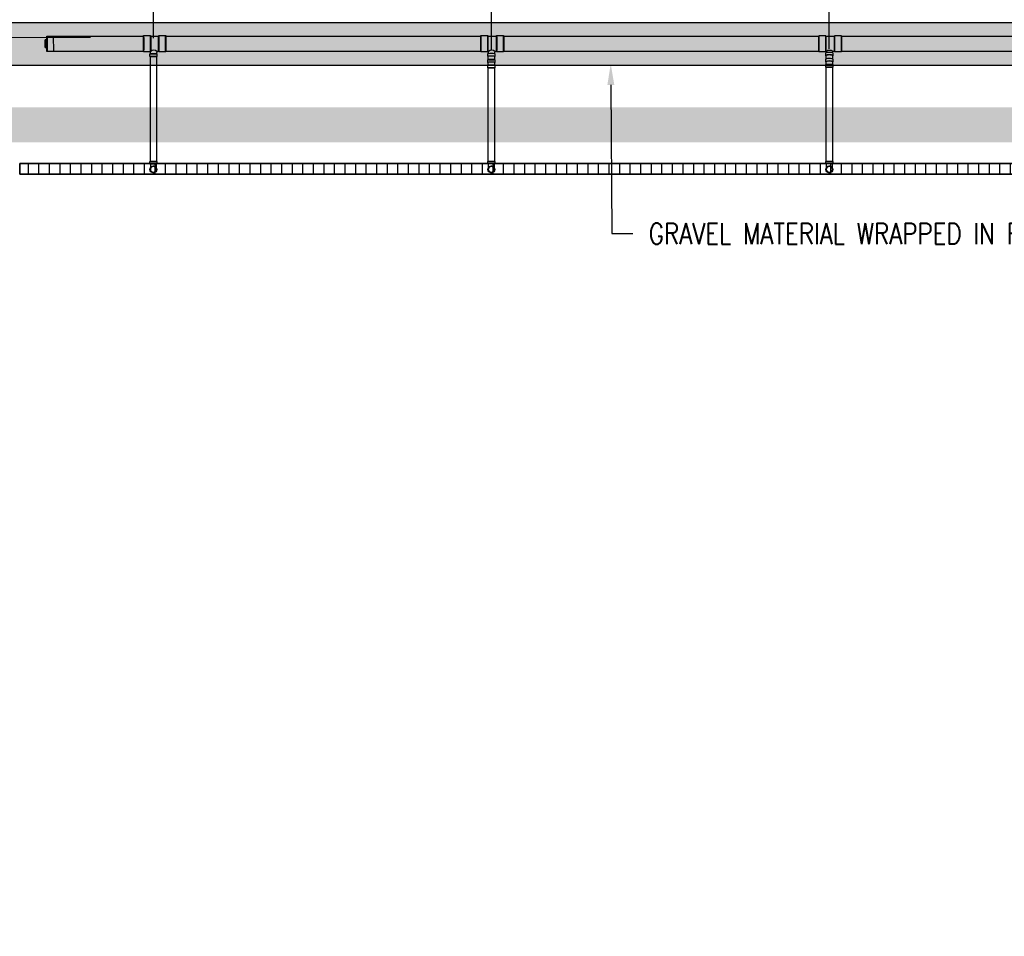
# Model space of a CAD drawing. Header units: inches. Extents: x -337 to 21291, y 405 to 2143.
# Tile 18 of 33: x 1201 to 1760, y 1042 to 1563. Entities that reach past the tile are written whole.
import ezdxf
from ezdxf import colors
from ezdxf.entities.mleader import LeaderData, LeaderLine
from ezdxf.math import Vec2, Vec3

# ---------------------------------------------------------------- set-up
doc = ezdxf.new("R2010")
doc.units = ezdxf.units.IN
doc.header["$MEASUREMENT"] = 0
for name, color, linetype in [('A-ANNO-DIMS', 1, 'Continuous'), ('A-DETL-THIN', 151, 'Continuous'), ('P-PIPE', 3, 'Continuous'), ('S-ANNO-NOTE', 2, 'Continuous')]:
    doc.layers.add(name, color=color, linetype=linetype)
doc.layers.add('A-WALL-PATT', color=9, linetype='Continuous', true_color=0x808080)
doc.styles.add('Annotative', font='romans.shx', dxfattribs={"width": 0.8, "height": 0.125})
doc.dimstyles.new('Annotative', dxfattribs={"dimscale": 0, "dimtxt": 0.125, "dimasz": 0.125, "dimexe": 0.18, "dimexo": 0.0625, "dimgap": 0.09, "dimtad": 1, "dimdec": 3, "dimzin": 3, "dimdsep": 46, "dimlunit": 4, "dimtxsty": 'Annotative', "dimcen": 0.09, "dimclrt": 2, "dimazin": 2, "dimtfac": 1, "dimtdec": 3, "dimtmove": 0, "dimatfit": 0, "dimfxl": 1, "dimtfill": 1, "dimfrac": 2, "dimtolj": 1, "dimtzin": 0, "dimarcsym": 0})

# ---------------------------------------------------------------- blocks, each defined once
blk = doc.blocks.new('*D14')
at = {"layer": 'A-ANNO-DIMS', "color": 0, "lineweight": -2, "transparency": 16777216}
for p, q in [((1277.08, 1552.52), (1277.08, 1614.62)), ((1469.08, 1546.07), (1469.08, 1614.62)), ((1289.08, 1597.34), (1457.08, 1597.34))]:
    blk.add_line(p, q, dxfattribs=at)
at = {"layer": 'A-ANNO-DIMS', "color": 0, "transparency": 16777216}
for points in [[(1289.08, 1599.34), (1289.08, 1595.34), (1277.08, 1597.34)], [(1457.08, 1599.34), (1457.08, 1595.34), (1469.08, 1597.34)]]:
    blk.add_solid(points, dxfattribs=at)
at = {"layer": 'A-ANNO-DIMS', "color": 2, "lineweight": -3, "transparency": 16777216, "insert": (1373.08, 1613.13), "char_height": 12, "width": 60.1647, "attachment_point": 5, "style": 'Annotative', "bg_fill": 3, "box_fill_scale": 1.25, "bg_fill_color": 256, "bg_fill_true_color": 13158600, "bg_fill_transparency": 0}
blk.add_mtext('\\A1;16\'-0"', dxfattribs=at)
blk = doc.blocks.new('*D15')
at = {"layer": 'A-ANNO-DIMS', "color": 0, "lineweight": -2, "transparency": 16777216}
for p, q in [((1469.08, 1546.07), (1469.08, 1614.62)), ((1661.08, 1546.44), (1661.08, 1614.62)), ((1481.08, 1597.34), (1649.08, 1597.34))]:
    blk.add_line(p, q, dxfattribs=at)
at = {"layer": 'A-ANNO-DIMS', "color": 0, "transparency": 16777216}
for points in [[(1481.08, 1599.34), (1481.08, 1595.34), (1469.08, 1597.34)], [(1649.08, 1599.34), (1649.08, 1595.34), (1661.08, 1597.34)]]:
    blk.add_solid(points, dxfattribs=at)
at = {"layer": 'A-ANNO-DIMS', "color": 2, "lineweight": -3, "transparency": 16777216, "insert": (1565.08, 1613.13), "char_height": 12, "width": 60.1647, "attachment_point": 5, "style": 'Annotative', "bg_fill": 3, "box_fill_scale": 1.25, "bg_fill_color": 256, "bg_fill_true_color": 13158600, "bg_fill_transparency": 0}
blk.add_mtext('\\A1;16\'-0"', dxfattribs=at)
blk = doc.blocks.new('*D16')
at = {"layer": 'A-ANNO-DIMS', "color": 0, "lineweight": -2, "transparency": 16777216}
for p, q in [((1661.08, 1546.44), (1661.08, 1614.62)), ((1853.08, 1547.92), (1853.08, 1614.62)), ((1673.08, 1597.34), (1841.08, 1597.34))]:
    blk.add_line(p, q, dxfattribs=at)
at = {"layer": 'A-ANNO-DIMS', "color": 0, "transparency": 16777216}
for points in [[(1673.08, 1599.34), (1673.08, 1595.34), (1661.08, 1597.34)], [(1841.08, 1599.34), (1841.08, 1595.34), (1853.08, 1597.34)]]:
    blk.add_solid(points, dxfattribs=at)
at = {"layer": 'A-ANNO-DIMS', "color": 2, "lineweight": -3, "transparency": 16777216, "insert": (1757.08, 1613.13), "char_height": 12, "width": 60.1647, "attachment_point": 5, "style": 'Annotative', "bg_fill": 3, "box_fill_scale": 1.25, "bg_fill_color": 256, "bg_fill_true_color": 13158600, "bg_fill_transparency": 0}
blk.add_mtext('\\A1;16\'-0"', dxfattribs=at)
blk = doc.blocks.new('Bend - PVC - Sch 40 - DWV_USACE - Standard-V2-00_SP_Foundation Drainage Plan-TO FDN_DOC')
at = {"layer": 'P-PIPE'}
for p, q in [((931.1, 1482.41), (931.1, 1481.16)), ((931.1, 1481.16), (931.1, 1480.91)), ((933.08, 1482.41), (933.08, 1482.41)), ((933.08, 1482.41), (933.08, 1482.41)), ((933.08, 1480.91), (933.08, 1480.91)), ((933.08, 1480.91), (933.08, 1480.91)), ((933.08, 1480.91), (933.08, 1480.91)), ((933.08, 1480.91), (933.08, 1480.91)), ((935.06, 1481.16), (935.06, 1482.41)), ((935.06, 1480.91), (935.06, 1481.16))]:
    blk.add_line(p, q, dxfattribs=at)
at = {"layer": 'P-PIPE', "flags": 128}
for points in [[(931.33, 1477.85), (931.33, 1477.85), (931.33, 1477.85), (931.33, 1477.87), (931.33, 1477.88), (931.33, 1477.91), (931.33, 1477.93), (931.33, 1477.96), (931.33, 1478), (931.33, 1478.04), (931.33, 1478.09), (931.33, 1478.14), (931.33, 1478.19), (931.33, 1478.25), (931.33, 1478.31), (931.33, 1478.38), (931.33, 1478.45), (931.33, 1478.53), (931.33, 1478.61), (931.33, 1478.69), (931.33, 1478.77), (931.33, 1478.86), (931.33, 1478.96), (931.33, 1479.05), (931.33, 1479.15), (931.33, 1479.25), (931.33, 1479.36), (931.33, 1479.46), (931.33, 1479.57), (931.33, 1479.69), (931.33, 1479.8), (931.33, 1479.91), (931.33, 1480.03), (931.33, 1480.15), (931.33, 1480.27), (931.33, 1480.39), (931.33, 1480.51), (931.33, 1480.63), (931.33, 1480.75), (931.33, 1480.88), (931.33, 1480.91)], [(931.33, 1477.85), (931.33, 1477.92), (931.33, 1477.99), (931.34, 1478.05), (931.35, 1478.12), (931.36, 1478.19), (931.38, 1478.26), (931.4, 1478.33), (931.42, 1478.4), (931.44, 1478.46), (931.47, 1478.53), (931.49, 1478.59), (931.53, 1478.65), (931.56, 1478.71), (931.59, 1478.77), (931.63, 1478.83), (931.67, 1478.89), (931.72, 1478.95), (931.76, 1479), (931.81, 1479.05), (931.86, 1479.1), (931.91, 1479.15), (931.96, 1479.19), (932.02, 1479.24), (932.07, 1479.28), (932.13, 1479.32), (932.19, 1479.35), (932.25, 1479.39), (932.31, 1479.42), (932.38, 1479.45), (932.44, 1479.48), (932.51, 1479.5), (932.58, 1479.52), (932.64, 1479.54), (932.71, 1479.56), (932.78, 1479.57), (932.85, 1479.58), (932.92, 1479.59), (932.99, 1479.59), (933.06, 1479.6), (933.08, 1479.6)], [(933.08, 1476.1), (933.01, 1476.1), (932.94, 1476.1), (932.87, 1476.11), (932.8, 1476.12), (932.73, 1476.13), (932.66, 1476.15), (932.59, 1476.16), (932.53, 1476.18), (932.46, 1476.21), (932.4, 1476.23), (932.33, 1476.26), (932.27, 1476.29), (932.21, 1476.33), (932.15, 1476.36), (932.09, 1476.4), (932.03, 1476.44), (931.98, 1476.48), (931.92, 1476.53), (931.87, 1476.58), (931.82, 1476.63), (931.77, 1476.68), (931.73, 1476.73), (931.69, 1476.79), (931.64, 1476.84), (931.6, 1476.9), (931.57, 1476.96), (931.53, 1477.02), (931.5, 1477.08), (931.47, 1477.15), (931.45, 1477.21), (931.42, 1477.28), (931.4, 1477.34), (931.38, 1477.41), (931.37, 1477.48), (931.35, 1477.55), (931.34, 1477.62), (931.33, 1477.69), (931.33, 1477.76), (931.33, 1477.83), (931.33, 1477.85)], [(933.08, 1479.6), (933.15, 1479.59), (933.22, 1479.59), (933.29, 1479.58), (933.36, 1479.57), (933.43, 1479.56), (933.49, 1479.55), (933.56, 1479.53), (933.63, 1479.51), (933.69, 1479.48), (933.76, 1479.46), (933.82, 1479.43), (933.89, 1479.4), (933.95, 1479.36), (934.01, 1479.33), (934.07, 1479.29), (934.12, 1479.25), (934.18, 1479.21), (934.23, 1479.16), (934.28, 1479.11), (934.33, 1479.06), (934.38, 1479.01), (934.43, 1478.96), (934.47, 1478.91), (934.51, 1478.85), (934.55, 1478.79), (934.59, 1478.73), (934.62, 1478.67), (934.65, 1478.61), (934.68, 1478.54), (934.71, 1478.48), (934.73, 1478.41), (934.75, 1478.35), (934.77, 1478.28), (934.79, 1478.21), (934.8, 1478.14), (934.81, 1478.07), (934.82, 1478), (934.83, 1477.93), (934.83, 1477.86), (934.83, 1477.85)], [(934.83, 1477.85), (934.83, 1477.78), (934.82, 1477.71), (934.81, 1477.64), (934.81, 1477.57), (934.79, 1477.5), (934.78, 1477.43), (934.76, 1477.36), (934.74, 1477.29), (934.72, 1477.23), (934.69, 1477.16), (934.66, 1477.1), (934.63, 1477.04), (934.6, 1476.98), (934.56, 1476.92), (934.52, 1476.86), (934.48, 1476.8), (934.44, 1476.74), (934.39, 1476.69), (934.35, 1476.64), (934.3, 1476.59), (934.25, 1476.54), (934.19, 1476.5), (934.14, 1476.45), (934.08, 1476.41), (934.02, 1476.37), (933.96, 1476.34), (933.9, 1476.3), (933.84, 1476.27), (933.78, 1476.24), (933.71, 1476.21), (933.65, 1476.19), (933.58, 1476.17), (933.51, 1476.15), (933.44, 1476.13), (933.37, 1476.12), (933.31, 1476.11), (933.24, 1476.1), (933.17, 1476.1), (933.1, 1476.1), (933.08, 1476.1)], [(934.83, 1480.91), (934.83, 1480.79), (934.83, 1480.66), (934.83, 1480.54), (934.83, 1480.42), (934.83, 1480.3), (934.83, 1480.18), (934.83, 1480.06), (934.83, 1479.94), (934.83, 1479.83), (934.83, 1479.72), (934.83, 1479.6), (934.83, 1479.49), (934.83, 1479.39), (934.83, 1479.28), (934.83, 1479.18), (934.83, 1479.08), (934.83, 1478.98), (934.83, 1478.89), (934.83, 1478.8), (934.83, 1478.71), (934.83, 1478.63), (934.83, 1478.55), (934.83, 1478.47), (934.83, 1478.4), (934.83, 1478.33), (934.83, 1478.27), (934.83, 1478.21), (934.83, 1478.15), (934.83, 1478.1), (934.83, 1478.05), (934.83, 1478.01), (934.83, 1477.97), (934.83, 1477.94), (934.83, 1477.91), (934.83, 1477.89), (934.83, 1477.87), (934.83, 1477.86), (934.83, 1477.85), (934.83, 1477.85), (934.83, 1477.85)]]:
    blk.add_lwpolyline(points, dxfattribs=at)
at = {"layer": 'P-PIPE'}
for radius, start, end in [(1.98, 90, 270), (1.98, 90, 270), (1.75, 90, 270), (1.98, 270, 90), (1.98, 270, 90), (1.75, 270, 90)]:
    blk.add_arc((933.08, 1477.85), radius, start, end, dxfattribs=at)
blk = doc.blocks.new('Bend - PVC - Sch 40 - DWV_USACE - Standard-1106622-00_SP_Foundation Drainage Plan-TO FDN_DOC')
at = {"layer": 'P-PIPE'}
for p, q in [((931.1, 1532.1), (931.1, 1530.62)), ((931.1, 1529.01), (931.1, 1527.51)), ((931.1, 1529.01), (935.06, 1529.01)), ((931.1, 1527.51), (935.06, 1527.51)), ((933.08, 1529.01), (933.08, 1529.01)), ((933.08, 1529.01), (933.08, 1529.01)), ((933.08, 1529.01), (933.08, 1529.01)), ((933.08, 1529.01), (933.08, 1529.01)), ((933.08, 1527.51), (933.08, 1527.51)), ((933.08, 1527.51), (933.08, 1527.51)), ((934.83, 1529.01), (934.83, 1529.21)), ((935.06, 1530.62), (935.06, 1532.1)), ((935.06, 1527.51), (935.06, 1529.01))]:
    blk.add_line(p, q, dxfattribs=at)
at = {"layer": 'P-PIPE', "flags": 128}
for points in [[(931.33, 1530.62), (931.33, 1530.25), (931.33, 1529.88), (931.33, 1529.51), (931.33, 1529.21)], [(931.33, 1529.21), (931.33, 1529.14), (931.33, 1529.01)], [(934.83, 1529.21), (934.83, 1529.38), (934.83, 1529.75), (934.83, 1530.12), (934.83, 1530.49), (934.83, 1530.62)]]:
    blk.add_lwpolyline(points, dxfattribs=at)
at = {"layer": 'P-PIPE'}
for centre, major_axis, start_param, end_param in [((933.08, 1530.62), (1.98, 0), 1.570796, 3.627428), ((933.08, 1532.1), (1.98, 0), 1.570796, 3.141593), ((933.08, 1530.62), (1.75, 0), 1.570796, 3.141593), ((933.08, 1532.1), (1.98, 0), 6.283185, 7.853982), ((933.08, 1530.62), (1.98, 0), 5.79735, 7.853982), ((933.08, 1530.62), (1.75, 0), 6.283185, 7.853982)]:
    blk.add_ellipse(centre, major_axis=major_axis, ratio=0.173648, start_param=start_param, end_param=end_param, dxfattribs=at)
blk = doc.blocks.new('Bend - PVC - Sch 40 - DWV_USACE - Standard-1107287-00_SP_Foundation Drainage Plan-TO FDN_DOC')
at = {"layer": 'P-PIPE'}
for p, q in [((739.1, 1532.37), (739.1, 1530.96)), ((739.1, 1529.38), (739.1, 1529.21)), ((739.1, 1529.38), (743.06, 1529.38)), ((739.1, 1529.21), (739.1, 1527.88)), ((739.1, 1527.88), (743.06, 1527.88)), ((741.08, 1529.38), (741.08, 1529.38)), ((741.08, 1529.38), (741.08, 1529.38)), ((741.08, 1529.38), (741.08, 1529.38)), ((741.08, 1529.38), (741.08, 1529.38)), ((741.08, 1527.88), (741.08, 1527.88)), ((741.08, 1527.88), (741.08, 1527.88)), ((743.06, 1530.96), (743.06, 1532.37)), ((743.06, 1529.21), (743.06, 1529.38)), ((743.06, 1527.88), (743.06, 1529.21))]:
    blk.add_line(p, q, dxfattribs=at)
at = {"layer": 'P-PIPE', "flags": 128}
for points in [[(739.33, 1530.96), (739.33, 1530.78), (739.33, 1530.6), (739.33, 1530.43), (739.33, 1530.25), (739.33, 1530.06), (739.33, 1529.88), (739.33, 1529.7), (739.33, 1529.51), (739.33, 1529.38)], [(742.83, 1529.38), (742.83, 1529.56), (742.83, 1529.75), (742.83, 1529.93), (742.83, 1530.11), (742.83, 1530.29), (742.83, 1530.47), (742.83, 1530.65), (742.83, 1530.83), (742.83, 1530.96)]]:
    blk.add_lwpolyline(points, dxfattribs=at)
at = {"layer": 'P-PIPE'}
for centre, major_axis, start_param, end_param in [((741.08, 1532.37), (1.98, 0), 1.570796, 3.141593), ((741.08, 1532.37), (1.98, 0), 6.283185, 7.853982), ((741.08, 1530.96), (1.98, 0), 1.570796, 3.627428), ((741.08, 1530.96), (1.75, 0), 1.570796, 3.141593), ((741.08, 1530.96), (1.98, 0), 5.79735, 7.853982), ((741.08, 1530.96), (1.75, 0), 6.283185, 7.853982)]:
    blk.add_ellipse(centre, major_axis=major_axis, ratio=0.34202, start_param=start_param, end_param=end_param, dxfattribs=at)
blk = doc.blocks.new('Plug - PVC - Sch 40 - DWV_USACE - Standard-1071494-00_SP_Foundation Drainage Plan-TO FDN_DOC')
at = {"layer": 'P-PIPE'}
for p, q in [((1186.54, 1543.34), (1185.54, 1543.34)), ((1185.54, 1543.34), (1185.54, 1539.02)), ((1185.59, 1543.34), (1185.54, 1543.34)), ((1185.54, 1539.02), (1186.54, 1539.02)), ((1185.59, 1539.02), (1185.54, 1539.02)), ((1185.59, 1539.02), (1185.59, 1543.34)), ((1185.59, 1543.34), (1186.59, 1543.34)), ((1186.59, 1539.02), (1185.59, 1539.02)), ((1186.54, 1539.02), (1186.54, 1543.34)), ((1186.54, 1543.34), (1186.59, 1543.34)), ((1186.59, 1539.02), (1186.54, 1539.02)), ((1186.59, 1543.34), (1186.59, 1539.02))]:
    blk.add_line(p, q, dxfattribs=at)
blk = doc.blocks.new('Bend - PVC - Sch 40 - DWV_USACE - Standard-V3-00_SP_Foundation Drainage Plan-TO FDN_DOC')
at = {"layer": 'P-PIPE'}
for p, q in [((1123.1, 1482.41), (1123.1, 1481.16)), ((1125.08, 1482.41), (1123.1, 1482.41)), ((1123.1, 1482.41), (1125.08, 1482.41)), ((1123.1, 1481.16), (1123.1, 1480.91)), ((1125.08, 1480.91), (1123.1, 1480.91)), ((1123.1, 1480.91), (1125.08, 1480.91)), ((1125.08, 1482.41), (1127.06, 1482.41)), ((1127.06, 1482.41), (1125.08, 1482.41)), ((1125.08, 1480.91), (1127.06, 1480.91)), ((1127.06, 1480.91), (1125.08, 1480.91)), ((1125.08, 1480.91), (1125.08, 1480.91)), ((1125.08, 1480.91), (1125.08, 1480.91)), ((1127.06, 1481.16), (1127.06, 1482.41)), ((1127.06, 1480.91), (1127.06, 1481.16))]:
    blk.add_line(p, q, dxfattribs=at)
at = {"layer": 'P-PIPE', "flags": 128}
for points in [[(1123.33, 1477.85), (1123.33, 1477.85), (1123.33, 1477.85), (1123.33, 1477.87), (1123.33, 1477.88), (1123.33, 1477.91), (1123.33, 1477.93), (1123.33, 1477.96), (1123.33, 1478), (1123.33, 1478.04), (1123.33, 1478.09), (1123.33, 1478.14), (1123.33, 1478.19), (1123.33, 1478.25), (1123.33, 1478.31), (1123.33, 1478.38), (1123.33, 1478.45), (1123.33, 1478.53), (1123.33, 1478.61), (1123.33, 1478.69), (1123.33, 1478.77), (1123.33, 1478.86), (1123.33, 1478.96), (1123.33, 1479.05), (1123.33, 1479.15), (1123.33, 1479.25), (1123.33, 1479.36), (1123.33, 1479.46), (1123.33, 1479.57), (1123.33, 1479.69), (1123.33, 1479.8), (1123.33, 1479.91), (1123.33, 1480.03), (1123.33, 1480.15), (1123.33, 1480.27), (1123.33, 1480.39), (1123.33, 1480.51), (1123.33, 1480.63), (1123.33, 1480.75), (1123.33, 1480.88), (1123.33, 1480.91)], [(1123.33, 1477.85), (1123.33, 1477.92), (1123.33, 1477.99), (1123.34, 1478.05), (1123.35, 1478.12), (1123.36, 1478.19), (1123.38, 1478.26), (1123.4, 1478.33), (1123.42, 1478.4), (1123.44, 1478.46), (1123.47, 1478.53), (1123.49, 1478.59), (1123.53, 1478.65), (1123.56, 1478.71), (1123.59, 1478.77), (1123.63, 1478.83), (1123.67, 1478.89), (1123.72, 1478.95), (1123.76, 1479), (1123.81, 1479.05), (1123.86, 1479.1), (1123.91, 1479.15), (1123.96, 1479.19), (1124.02, 1479.24), (1124.07, 1479.28), (1124.13, 1479.32), (1124.19, 1479.35), (1124.25, 1479.39), (1124.31, 1479.42), (1124.38, 1479.45), (1124.44, 1479.48), (1124.51, 1479.5), (1124.58, 1479.52), (1124.64, 1479.54), (1124.71, 1479.56), (1124.78, 1479.57), (1124.85, 1479.58), (1124.92, 1479.59), (1124.99, 1479.59), (1125.06, 1479.6), (1125.08, 1479.6)], [(1125.08, 1476.1), (1125.01, 1476.1), (1124.94, 1476.1), (1124.87, 1476.11), (1124.8, 1476.12), (1124.73, 1476.13), (1124.66, 1476.15), (1124.59, 1476.16), (1124.53, 1476.18), (1124.46, 1476.21), (1124.4, 1476.23), (1124.33, 1476.26), (1124.27, 1476.29), (1124.21, 1476.33), (1124.15, 1476.36), (1124.09, 1476.4), (1124.03, 1476.44), (1123.98, 1476.48), (1123.92, 1476.53), (1123.87, 1476.58), (1123.82, 1476.63), (1123.77, 1476.68), (1123.73, 1476.73), (1123.69, 1476.79), (1123.64, 1476.84), (1123.6, 1476.9), (1123.57, 1476.96), (1123.53, 1477.02), (1123.5, 1477.08), (1123.47, 1477.15), (1123.45, 1477.21), (1123.42, 1477.28), (1123.4, 1477.34), (1123.38, 1477.41), (1123.37, 1477.48), (1123.35, 1477.55), (1123.34, 1477.62), (1123.33, 1477.69), (1123.33, 1477.76), (1123.33, 1477.83), (1123.33, 1477.85)], [(1125.08, 1479.6), (1125.15, 1479.59), (1125.22, 1479.59), (1125.29, 1479.58), (1125.36, 1479.57), (1125.43, 1479.56), (1125.49, 1479.55), (1125.56, 1479.53), (1125.63, 1479.51), (1125.69, 1479.48), (1125.76, 1479.46), (1125.82, 1479.43), (1125.89, 1479.4), (1125.95, 1479.36), (1126.01, 1479.33), (1126.07, 1479.29), (1126.12, 1479.25), (1126.18, 1479.21), (1126.23, 1479.16), (1126.28, 1479.11), (1126.33, 1479.06), (1126.38, 1479.01), (1126.43, 1478.96), (1126.47, 1478.91), (1126.51, 1478.85), (1126.55, 1478.79), (1126.59, 1478.73), (1126.62, 1478.67), (1126.65, 1478.61), (1126.68, 1478.54), (1126.71, 1478.48), (1126.73, 1478.41), (1126.75, 1478.35), (1126.77, 1478.28), (1126.79, 1478.21), (1126.8, 1478.14), (1126.81, 1478.07), (1126.82, 1478), (1126.83, 1477.93), (1126.83, 1477.86), (1126.83, 1477.85)], [(1126.83, 1477.85), (1126.83, 1477.78), (1126.82, 1477.71), (1126.81, 1477.64), (1126.81, 1477.57), (1126.79, 1477.5), (1126.78, 1477.43), (1126.76, 1477.36), (1126.74, 1477.29), (1126.72, 1477.23), (1126.69, 1477.16), (1126.66, 1477.1), (1126.63, 1477.04), (1126.6, 1476.98), (1126.56, 1476.92), (1126.52, 1476.86), (1126.48, 1476.8), (1126.44, 1476.74), (1126.39, 1476.69), (1126.35, 1476.64), (1126.3, 1476.59), (1126.25, 1476.54), (1126.19, 1476.5), (1126.14, 1476.45), (1126.08, 1476.41), (1126.02, 1476.37), (1125.96, 1476.34), (1125.9, 1476.3), (1125.84, 1476.27), (1125.78, 1476.24), (1125.71, 1476.21), (1125.65, 1476.19), (1125.58, 1476.17), (1125.51, 1476.15), (1125.44, 1476.13), (1125.37, 1476.12), (1125.31, 1476.11), (1125.24, 1476.1), (1125.17, 1476.1), (1125.1, 1476.1), (1125.08, 1476.1)], [(1126.83, 1480.91), (1126.83, 1480.79), (1126.83, 1480.66), (1126.83, 1480.54), (1126.83, 1480.42), (1126.83, 1480.3), (1126.83, 1480.18), (1126.83, 1480.06), (1126.83, 1479.94), (1126.83, 1479.83), (1126.83, 1479.72), (1126.83, 1479.6), (1126.83, 1479.49), (1126.83, 1479.39), (1126.83, 1479.28), (1126.83, 1479.18), (1126.83, 1479.08), (1126.83, 1478.98), (1126.83, 1478.89), (1126.83, 1478.8), (1126.83, 1478.71), (1126.83, 1478.63), (1126.83, 1478.55), (1126.83, 1478.47), (1126.83, 1478.4), (1126.83, 1478.33), (1126.83, 1478.27), (1126.83, 1478.21), (1126.83, 1478.15), (1126.83, 1478.1), (1126.83, 1478.05), (1126.83, 1478.01), (1126.83, 1477.97), (1126.83, 1477.94), (1126.83, 1477.91), (1126.83, 1477.89), (1126.83, 1477.87), (1126.83, 1477.86), (1126.83, 1477.85), (1126.83, 1477.85), (1126.83, 1477.85)]]:
    blk.add_lwpolyline(points, dxfattribs=at)
at = {"layer": 'P-PIPE'}
for radius, start, end in [(1.98, 90, 270), (1.98, 90, 270), (1.75, 90, 270), (1.98, 270, 90), (1.98, 270, 90), (1.75, 270, 90)]:
    blk.add_arc((1125.08, 1477.85), radius, start, end, dxfattribs=at)
blk = doc.blocks.new('Mechanical_Box_H_rvt-1-00_SP_Foundation Drainage Plan-TO FDN_DOC')
at = {"layer": 'A-DETL-THIN'}
for p, q in [((2141.08, 1481.16), (1201.08, 1481.16)), ((1201.08, 1481.16), (1201.08, 1475.16)), ((1201.08, 1475.16), (1201.08, 1481.16)), ((1201.08, 1481.16), (2141.08, 1481.16)), ((1201.08, 1475.16), (2135.08, 1475.16)), ((2135.08, 1475.16), (1201.08, 1475.16))]:
    blk.add_line(p, q, dxfattribs=at)
at = {"layer": 'P-PIPE'}
for p, q in [((1216.59, 1553.49), (1220.43, 1553.49)), ((1220.16, 1553.49), (1271.49, 1553.49)), ((1220.16, 1553.49), (1220.23, 1544.87)), ((1271.49, 1553.81), (1275.47, 1553.81)), ((1275.47, 1553.52), (1280.05, 1553.52)), ((1280.05, 1553.81), (1284.03, 1553.81)), ((1284.03, 1553.49), (1463.11, 1553.49)), ((1463.11, 1553.81), (1467.09, 1553.81)), ((1467.09, 1553.52), (1472.05, 1553.52)), ((1472.05, 1553.81), (1476.03, 1553.81)), ((1476.03, 1553.49), (1655.11, 1553.48)), ((1655.12, 1553.84), (1659.1, 1553.83)), ((1659.1, 1553.54), (1664.06, 1553.53)), ((1664.06, 1553.82), (1668.04, 1553.82)), ((1668.03, 1553.48), (1847.11, 1553.48)), ((1220.43, 1544.87), (1216.59, 1544.87)), ((1271.49, 1544.87), (1220.23, 1544.87)), ((1275.47, 1544.55), (1271.49, 1544.55)), ((1280.05, 1544.84), (1279.08, 1544.84)), ((1284.03, 1544.55), (1280.05, 1544.55)), ((1463.11, 1544.86), (1284.03, 1544.87)), ((1467.09, 1544.54), (1463.11, 1544.54)), ((1467.44, 1544.84), (1467.09, 1544.84)), ((1472.05, 1544.84), (1471.05, 1544.84)), ((1476.03, 1544.54), (1472.05, 1544.54)), ((1655.11, 1544.86), (1476.03, 1544.86)), ((1659.08, 1544.56), (1655.1, 1544.57)), ((1659.41, 1544.86), (1659.08, 1544.86)), ((1664.04, 1544.85), (1662.99, 1544.85)), ((1668.02, 1544.55), (1664.04, 1544.55)), ((1847.11, 1544.85), (1668.03, 1544.86)), ((1275.1, 1541.96), (1275.1, 1543.46)), ((1279.06, 1543.46), (1275.1, 1543.46)), ((1275.1, 1543.46), (1279.06, 1543.46)), ((1279.06, 1541.96), (1275.1, 1541.96)), ((1275.1, 1541.96), (1279.06, 1541.96)), ((1275.33, 1543.46), (1278.83, 1543.46)), ((1278.83, 1543.46), (1275.33, 1543.46)), ((1275.33, 1537.21), (1275.33, 1541.96)), ((1277.08, 1541.96), (1275.33, 1541.96)), ((1275.33, 1541.96), (1277.08, 1541.96)), ((1278.83, 1541.96), (1277.08, 1541.96)), ((1277.08, 1541.96), (1278.83, 1541.96)), ((1278.83, 1541.96), (1278.83, 1537.21)), ((1279.06, 1543.46), (1279.06, 1541.96)), ((1467.1, 1542.06), (1467.1, 1543.54)), ((1467.33, 1540.1), (1467.33, 1542.06)), ((1470.83, 1542.06), (1470.83, 1540.1)), ((1471.06, 1543.54), (1471.06, 1542.06)), ((1659.1, 1542.41), (1659.1, 1543.82)), ((1659.33, 1540.68), (1659.33, 1542.41)), ((1662.83, 1542.41), (1662.83, 1540.68)), ((1663.06, 1543.82), (1663.06, 1542.41)), ((1275.33, 1482.41), (1275.33, 1537.21)), ((1278.83, 1537.21), (1278.83, 1482.41)), ((1467.33, 1482.41), (1467.33, 1535.51)), ((1469.08, 1535.51), (1467.33, 1535.51)), ((1467.33, 1535.51), (1469.08, 1535.51)), ((1470.83, 1535.51), (1469.08, 1535.51)), ((1469.08, 1535.51), (1470.83, 1535.51)), ((1470.83, 1535.51), (1470.83, 1482.41)), ((1659.33, 1482.41), (1659.33, 1535.88)), ((1661.08, 1535.88), (1659.33, 1535.88)), ((1659.33, 1535.88), (1661.08, 1535.88)), ((1662.83, 1535.88), (1661.08, 1535.88)), ((1661.08, 1535.88), (1662.83, 1535.88)), ((1662.83, 1535.88), (1662.83, 1482.41)), ((1277.08, 1482.41), (1275.33, 1482.41)), ((1275.33, 1482.41), (1277.08, 1482.41)), ((1278.83, 1482.41), (1277.08, 1482.41)), ((1277.08, 1482.41), (1278.83, 1482.41)), ((1469.08, 1482.41), (1467.33, 1482.41)), ((1467.33, 1482.41), (1469.08, 1482.41)), ((1470.83, 1482.41), (1469.08, 1482.41)), ((1469.08, 1482.41), (1470.83, 1482.41)), ((1661.08, 1482.41), (1659.33, 1482.41)), ((1659.33, 1482.41), (1661.08, 1482.41)), ((1662.83, 1482.41), (1661.08, 1482.41)), ((1661.08, 1482.41), (1662.83, 1482.41))]:
    blk.add_line(p, q, dxfattribs=at)
at = {"layer": 'P-PIPE', "flags": 128}
for points in [[(1275.33, 1543.46), (1275.33, 1543.76), (1275.35, 1544.06), (1275.38, 1544.35), (1275.45, 1544.88)], [(1279.08, 1544.84), (1279.04, 1544.75), (1278.99, 1544.6), (1278.95, 1544.44), (1278.92, 1544.29), (1278.89, 1544.13), (1278.86, 1543.98), (1278.84, 1543.82), (1278.83, 1543.66), (1278.83, 1543.5), (1278.83, 1543.46)], [(1467.34, 1543.97), (1467.36, 1544.27), (1467.4, 1544.56), (1467.44, 1544.84)], [(1471.05, 1544.84), (1471.04, 1544.79), (1470.99, 1544.64), (1470.95, 1544.49), (1470.91, 1544.34), (1470.88, 1544.19), (1470.86, 1544.04), (1470.84, 1543.88), (1470.83, 1543.77)], [(1659.34, 1544.14), (1659.35, 1544.31), (1659.37, 1544.6), (1659.41, 1544.86)], [(1662.99, 1544.85), (1662.98, 1544.82), (1662.94, 1544.69), (1662.91, 1544.55), (1662.88, 1544.41), (1662.86, 1544.27), (1662.84, 1544.13), (1662.84, 1544.12)], [(1467.33, 1543.7), (1467.33, 1543.84), (1467.34, 1543.97)], [(1470.83, 1543.77), (1470.83, 1543.7)]]:
    blk.add_lwpolyline(points, dxfattribs=at)
at = {"layer": 'P-PIPE'}
for centre, radius, start, end in [((1277.28, 1542.67), 2.83, 50.2578, 129.7422), ((1469.25, 1542.79), 2.73, 48.5804, 131.4166), ((1661.2, 1542.34), 3.08, 54.368, 125.4219), ((1277.08, 1477.85), 1.75, 0, 180), ((1277.08, 1477.85), 1.75, 180, 216), ((1277.08, 1477.85), 1.75, 216, 0), ((1469.08, 1477.85), 1.75, 0, 180), ((1469.08, 1477.85), 1.75, 180, 0), ((1661.08, 1477.85), 1.75, 0, 180), ((1661.08, 1477.85), 1.75, 180, 0)]:
    blk.add_arc(centre, radius, start, end, dxfattribs=at)
at = {"layer": 'P-PIPE', "extrusion": (0, 0, -1)}
for centre, major_axis, ratio, start_param, end_param in [((1216.59, 1549.18), (0, 4.31), 0.010416, 4.722473, 6.283185), ((1216.59, 1549.18), (0, 4.31), 0.010416, 0, 1.570796), ((1271.49, 1549.18), (0, 4.63), 0.010416, 3.141593, 6.283185), ((1271.49, 1549.18), (0, 4.31), 0.010416, 4.712389, 6.283185), ((1271.49, 1549.18), (0, 4.63), 0.010416, 0, 3.141593), ((1271.49, 1549.18), (0, 4.31), 0.010416, 0, 1.570796), ((1275.47, 1549.18), (0, 4.63), 0.010416, 3.141593, 6.283185), ((1275.47, 1549.18), (0, 4.34), 0.010416, 3.141593, 6.283185), ((1275.47, 1549.18), (0, 4.63), 0.010416, 0, 3.141593), ((1275.47, 1549.18), (0, 4.34), 0.010416, 0, 3.141593), ((1280.05, 1549.18), (0, 4.63), 0.010416, 3.141593, 6.283185), ((1280.05, 1549.18), (0, 4.34), 0.010416, 3.141593, 6.283185), ((1280.05, 1549.18), (0, 4.63), 0.010416, 0, 3.141593), ((1280.05, 1549.18), (0, 4.34), 0.010416, 0, 3.141593), ((1284.03, 1549.18), (0, 4.63), 0.010416, 3.141593, 6.283185), ((1284.03, 1549.18), (0, 4.31), 0.010414, 4.712389, 6.283185), ((1284.03, 1549.18), (0, 4.63), 0.010416, 0, 3.141593), ((1284.03, 1549.18), (0, 4.31), 0.010414, 0, 1.570796), ((1463.11, 1549.18), (0, 4.63), 0.010414, 2.967069, 6.108661), ((1463.11, 1549.18), (0, 4.31), 0.010414, 4.712389, 6.283185), ((1463.11, 1549.18), (0, 4.63), 0.010414, 6.108661, 7.148861), ((1463.11, 1549.18), (0, 4.31), 0.010414, 0, 1.570796), ((1463.11, 1549.18), (0, 4.63), 0.010414, 0.872674, 2.967069), ((1467.09, 1549.18), (0, 4.63), 0.010414, 2.967069, 6.108661), ((1467.09, 1549.18), (0, 4.34), 0.010414, 2.967069, 6.108661), ((1467.09, 1549.18), (0, 4.63), 0.010414, 6.108661, 9.250254), ((1467.09, 1549.18), (0, 4.34), 0.010414, 6.108661, 9.250254), ((1472.05, 1549.18), (0, 4.63), 0.010414, 2.967069, 6.108661), ((1472.05, 1549.18), (0, 4.34), 0.010414, 2.967069, 6.108661), ((1472.05, 1549.18), (0, 4.63), 0.010414, 6.108661, 9.250254), ((1472.05, 1549.18), (0, 4.34), 0.010414, 6.108661, 9.250254), ((1476.03, 1549.18), (0, 4.63), 0.010414, 2.967069, 6.108661), ((1476.03, 1549.18), (0, 4.31), 0.010414, 4.712389, 6.283185), ((1476.03, 1549.18), (0, 4.63), 0.010414, 6.108661, 9.250254), ((1476.03, 1549.18), (0, 4.31), 0.010414, 0, 1.570796), ((1655.11, 1549.21), (0.01, 4.63), 0.010251, 2.792527, 5.934119), ((1655.11, 1549.17), (0, 4.31), 0.010414, 4.712389, 6.283185), ((1655.11, 1549.21), (0.01, 4.63), 0.010251, 5.934119, 9.075712), ((1655.11, 1549.17), (0, 4.31), 0.010414, 0, 1.570796), ((1659.09, 1549.2), (0.01, 4.63), 0.010251, 2.792527, 5.934119), ((1659.09, 1549.2), (0.01, 4.34), 0.010251, 2.792527, 5.934119), ((1659.09, 1549.2), (0.01, 4.63), 0.010251, 5.934119, 9.075712), ((1659.09, 1549.2), (0.01, 4.34), 0.010251, 5.934119, 9.075712), ((1664.05, 1549.19), (0.01, 4.63), 0.010251, 2.792527, 5.934119), ((1664.05, 1549.19), (0.01, 4.34), 0.010251, 2.792527, 5.934119), ((1664.05, 1549.19), (0.01, 4.63), 0.010251, 5.934119, 9.075712), ((1664.05, 1549.19), (0.01, 4.34), 0.010251, 5.934119, 9.075712), ((1668.03, 1549.18), (0.01, 4.63), 0.010251, 2.792527, 5.934119), ((1668.03, 1549.17), (0, 4.31), 0.010414, 4.712389, 6.283185), ((1668.03, 1549.18), (0.01, 4.63), 0.010251, 5.934119, 9.075712), ((1668.03, 1549.17), (0, 4.31), 0.010414, 0, 1.570796), ((1216.59, 1549.18), (0, 4.31), 0.010416, 3.141593, 4.712389), ((1216.59, 1549.18), (0, 4.31), 0.010416, 1.570796, 3.141593), ((1271.49, 1549.18), (0, 4.31), 0.010416, 3.141593, 4.712389), ((1271.49, 1549.18), (0, 4.31), 0.010416, 1.570796, 3.141593), ((1284.03, 1549.18), (0, 4.31), 0.010414, 3.141593, 4.712389), ((1284.03, 1549.18), (0, 4.31), 0.010414, 1.570796, 3.141593), ((1463.11, 1549.18), (0, 4.31), 0.010414, 3.141593, 4.712389), ((1463.11, 1549.18), (0, 4.31), 0.010414, 1.570796, 3.141593), ((1476.03, 1549.18), (0, 4.31), 0.010414, 3.141593, 4.712389), ((1476.03, 1549.18), (0, 4.31), 0.010414, 1.570796, 3.141593), ((1655.11, 1549.17), (0, 4.31), 0.010414, 3.141593, 4.712389), ((1655.11, 1549.17), (0, 4.31), 0.010414, 1.570796, 3.141593), ((1661.08, 1543.82), (-1.98, 0), 0.34202, 0.01026, 3.151853), ((1668.03, 1549.17), (0, 4.31), 0.010414, 3.141593, 4.712389), ((1668.03, 1549.17), (0, 4.31), 0.010414, 1.570796, 3.141593), ((1469.08, 1543.54), (-1.98, 0), 0.173648, 0.01026, 3.151853), ((1469.08, 1542.06), (-1.98, 0), 0.173648, 0.01026, 3.151853), ((1469.08, 1542.06), (-1.98, 0), 0.173648, 5.79735, 6.293446), ((1469.08, 1542.06), (-1.75, 0), 0.173414, 0, 1.570796), ((1469.08, 1540.1), (-1.75, 0), 0.173414, 0, 1.570796), ((1469.08, 1540.1), (-1.75, 0), 0.173414, 4.712389, 6.283185), ((1469.08, 1542.06), (-1.75, 0), 0.173414, 1.570796, 3.141593), ((1469.08, 1540.1), (-1.75, 0), 0.173414, 1.570796, 3.141593), ((1469.08, 1540.1), (-1.75, 0), 0.173414, 3.141593, 4.712389), ((1469.08, 1542.06), (-1.98, 0), 0.173648, 3.151853, 3.627428), ((1661.08, 1543.82), (-1.98, 0), 0.34202, 6.283185, 6.293446), ((1661.08, 1542.41), (-1.98, 0), 0.34202, 0.01026, 3.151853), ((1661.08, 1542.41), (-1.98, 0), 0.34202, 5.79735, 6.293446), ((1661.08, 1542.41), (-1.75, 0), 0.34202, 0, 1.570796), ((1661.08, 1542.41), (-1.75, 0), 0.34202, 1.570796, 3.141593), ((1661.08, 1542.41), (-1.98, 0), 0.34202, 3.151853, 3.627428)]:
    blk.add_ellipse(centre, major_axis=major_axis, ratio=ratio, start_param=start_param, end_param=end_param, dxfattribs=at)
at = {"layer": 'P-PIPE', "color": 3, "lineweight": 9, "xscale": -1}
for name, p in [('Plug - PVC - Sch 40 - DWV_USACE - Standard-1071494-00_SP_Foundation Drainage Plan-TO FDN_DOC', (2402.15, 8)), ('Bend - PVC - Sch 40 - DWV_USACE - Standard-1106622-00_SP_Foundation Drainage Plan-TO FDN_DOC', (2402.15, 8)), ('Bend - PVC - Sch 40 - DWV_USACE - Standard-1107287-00_SP_Foundation Drainage Plan-TO FDN_DOC', (2402.15, 8)), ('Bend - PVC - Sch 40 - DWV_USACE - Standard-V3-00_SP_Foundation Drainage Plan-TO FDN_DOC', (2402.15, 0)), ('Bend - PVC - Sch 40 - DWV_USACE - Standard-V2-00_SP_Foundation Drainage Plan-TO FDN_DOC', (2402.15, 0)), ('Bend - PVC - Sch 40 - DWV_USACE - Standard-V2-00_SP_Foundation Drainage Plan-TO FDN_DOC', (2594.15, 0))]:
    blk.add_blockref(name, p, dxfattribs=at)

msp = doc.modelspace()

# ---------------------------------------------------------------- hatches: boundary and pattern name
at = {"layer": 'A-WALL-PATT', "lineweight": -3, "transparency": 33554559}
h = msp.add_hatch(dxfattribs=at)
h.set_pattern_fill('AR-SAND', color=8, scale=4, style=0)
h.paths.add_polyline_path([(2221.0774, 1121.2059), (2221.0774, 1561.1577), (181.0774, 1561.1577), (181.0774, 1121.2059), (205.0774, 1121.2059), (205.0774, 1537.2059), (2197.0774, 1537.2059), (2197.0774, 1121.1577)])
h = msp.add_hatch(dxfattribs=at)
h.set_pattern_fill('AR-CONC', color=8, scale=4, style=0)
h.set_pattern_definition([(50, (0, 0), (28.6904, -2.51009), [3, -33]), (355, (0, 0), (-5.55005, 30.0877), [2.4, -26.4]), (100.4514, (2.39, -0.21), (23.14035, 27.5776), [2.5496, -28.0457]), (46.1842, (0, 8), (42.68965, -6.62077), [4.5, -49.5]), (96.6356, (3.557, 7.45), (37.3865, 38.96474), [3.8244, -42.06855]), (351.1842, (0, 8), (37.3865, 38.96474), [3.6, -39.6]), (21, (4, 6), (23.87628, -16.10476), [3, -33]), (326, (4, 6), (9.7326, 29.006), [2.4, -26.4]), (71.4514, (5.99, 4.658), (33.6089, 12.90125), [2.5496, -28.0457]), (37.5, (0, 0), (0.486394, 13.315754), [0, -26.08, 0, -26.8, 0, -26.5]), (7.5, (0, 0), (10.52278, 15.77647), [0, -15.28, 0, -25.48, 0, -10.1]), (327.5, (-8.92, 0), (21.352897, -0.902195), [0, -10, 0, -31.2, 0, -41.4]), (317.5, (-12.92, 0), (23.32745, 4.0042), [0, -13, 0, -20.72, 0, -29.4])])
h.paths.add_polyline_path([(249.0774, 1042.4274), (249.0774, 1493.2059), (2153.0774, 1493.2059), (2153.0774, 1042.4274), (2173.0774, 1042.4274), (2173.0774, 1513.2059), (229.0774, 1513.2059), (229.0774, 1042.4274)])
at = {"layer": 'A-WALL-PATT', "lineweight": -3}
h = msp.add_hatch(dxfattribs=at)
h.set_pattern_fill('FP_1', color=8, style=0, pattern_type=2)
h.set_pattern_definition([(90, (0, -0.031), (-6, 4e-16), [])])
h.paths.add_polyline_path([(2141.0774, 1475.1269), (2141.0774, 1481.1269), (1201.0774, 1481.1269), (1201.0774, 1475.1269), (1223.585, 1475.1269)])

# ---------------------------------------------------------------- leaders
at = {"layer": 'S-ANNO-NOTE', "lineweight": -3}
ml = msp.add_multileader_mtext('Standard', dxfattribs=at)
ml.set_content('3" %%C FROM TRENCH DRAIN\\P(TYP. 8)', color=256, style='Annotative')
ml.set_leader_properties(color=1, linetype='ByLayer', lineweight=-1)
ml.build(insert=Vec2(0, 0))
ml.multileader.update_dxf_attribs({"text_right_attachment_type": 3, "dogleg_length": 0.125, "arrow_head_size": 12, "scale": 96})
ctx = ml.context
ctx.base_point, ctx.scale, ctx.char_height, ctx.arrow_head_size, ctx.landing_gap_size, ctx.plane_origin = Vec3(10.349, 1475.4508), 96, 12, 12, 9, Vec3(-181.8551, 1458.5894)
ctx.right_attachment = 3
notes = []
notes.append((ctx, [(1, (1, 1, 0), (144.1204, 1430.8794), (-1, 0), 12, [(0, [(217.6536, 1387.6582)], 0, [])])]))
ctx.mtext.insert, ctx.mtext.width, ctx.mtext.flow_direction = Vec3(19.349, 1483.4508), 113.442977, 5
for ctx, leaders in notes:
    for number, flags, end, landing, length, lines in leaders:
        leader = LeaderData()
        leader.index, (leader.has_last_leader_line, leader.has_dogleg_vector, leader.attachment_direction) = number, flags
        leader.last_leader_point, leader.dogleg_vector, leader.dogleg_length = Vec3(end), Vec3(landing), length
        for number, points, colour, breaks in lines:
            line = LeaderLine()
            line.index, line.vertices, line.color, line.breaks = number, Vec3.list(points), colors.encode_raw_color(colour), breaks
            leader.lines.append(line)
        ctx.leaders.append(leader)

# ---------------------------------------------------------------- next in the draw order: dimensions: what is measured, and where the dimension line sits
at = {"layer": 'A-ANNO-DIMS', "lineweight": -3}
dim = msp.add_linear_dim(base=(1469.0774, 1597.3422), p1=(1277.0774, 1546.5203), p2=(1469.0774, 1540.0691), dimstyle='Annotative', override={"dimpost": '\\X'}, dxfattribs=at)
dim.commit()
dim.dimension.update_dxf_attribs({"geometry": '*D14', "text_midpoint": (1373.0774, 1613.1251)})

# ---------------------------------------------------------------- next in the draw order: dimensions: what is measured, and where the dimension line sits
dim = msp.add_linear_dim(base=(1661.0774, 1597.3422), p1=(1469.0774, 1540.0691), p2=(1661.0774, 1540.4402), dimstyle='Annotative', override={"dimpost": '\\X'}, dxfattribs=at)
dim.commit()
dim.dimension.update_dxf_attribs({"geometry": '*D15', "text_midpoint": (1565.0774, 1613.1251)})

# ---------------------------------------------------------------- next in the draw order: dimensions: what is measured, and where the dimension line sits
dim = msp.add_linear_dim(base=(1853.0774, 1597.3422), p1=(1661.0774, 1540.4402), p2=(1853.0774, 1541.916), dimstyle='Annotative', override={"dimpost": '\\X'}, dxfattribs=at)
dim.commit()
dim.dimension.update_dxf_attribs({"geometry": '*D16', "text_midpoint": (1757.0774, 1613.1251)})

# ---------------------------------------------------------------- next in the draw order: linework, layer by layer
at = {"layer": 'A-WALL-PATT', "lineweight": -3}
msp.add_lwpolyline([(2221.0774, 1121.1577), (2221.0774, 1561.1577), (181.0774, 1561.1577), (181.0774, 1121.2059), (205.0774, 1121.2059), (205.0774, 1537.2059), (2197.0774, 1537.2059), (2197.0774, 1121.1577)], close=True, dxfattribs=at)

# ---------------------------------------------------------------- next in the draw order: block references
at = {"layer": 'P-PIPE', "lineweight": -3}
msp.add_blockref('Mechanical_Box_H_rvt-1-00_SP_Foundation Drainage Plan-TO FDN_DOC', (0.0002, 0.0965), dxfattribs=at)

# ---------------------------------------------------------------- next in the draw order: leaders
at = {"layer": 'S-ANNO-NOTE', "lineweight": -3}
ml = msp.add_multileader_mtext('Standard', dxfattribs=at)
ml.set_content('8" %%C PERF. FDN. DRAIN', color=256, style='Annotative')
ml.set_leader_properties(color=1, linetype='ByLayer', lineweight=-1)
ml.build(insert=Vec2(0, 0))
ml.multileader.update_dxf_attribs({"text_right_attachment_type": 3, "dogleg_length": 0.125, "arrow_head_size": 12, "scale": 96})
ctx = ml.context
ctx.base_point, ctx.scale, ctx.char_height, ctx.arrow_head_size, ctx.landing_gap_size, ctx.plane_origin = Vec3(1225.0423, 1648.9068), 96, 12, 12, 9, Vec3(1080.7733, 1653.243)
ctx.right_attachment = 3
notes = []
notes.append((ctx, [(0, (1, 1, 0), (1213.0423, 1648.9068), (1, 0), 12, [(1, [(1253.381, 1552.8833), (1146.1629, 1552.3971)], 0, [])])]))
ctx.mtext.insert, ctx.mtext.width, ctx.mtext.flow_direction = Vec3(1234.0423, 1654.9068), 157.344642, 5
ml = msp.add_multileader_mtext('Standard', dxfattribs=at)
ml.set_content('GRAVEL MATERIAL WRAPPED IN FILTER FABRIC', color=256, style='Annotative')
ml.set_leader_properties(color=1, linetype='ByLayer', lineweight=-1)
ml.build(insert=Vec2(0, 0))
ml.multileader.update_dxf_attribs({"text_right_attachment_type": 3, "dogleg_length": 0.125, "arrow_head_size": 12, "scale": 96})
ctx = ml.context
ctx.base_point, ctx.scale, ctx.char_height, ctx.arrow_head_size, ctx.landing_gap_size, ctx.plane_origin = Vec3(1549.481, 1441.4619), 96, 12, 12, 9, Vec3(1438.1788, 1653.243)
ctx.right_attachment = 3
notes.append((ctx, [(0, (1, 1, 0), (1537.481, 1441.4619), (1, 0), 12, [(0, [(1536.873, 1537.8823)], 0, [])])]))
ctx.mtext.insert, ctx.mtext.width, ctx.mtext.flow_direction = Vec3(1558.481, 1447.4619), 205.546058, 5
for ctx, leaders in notes:
    for number, flags, end, landing, length, lines in leaders:
        leader = LeaderData()
        leader.index, (leader.has_last_leader_line, leader.has_dogleg_vector, leader.attachment_direction) = number, flags
        leader.last_leader_point, leader.dogleg_vector, leader.dogleg_length = Vec3(end), Vec3(landing), length
        for number, points, colour, breaks in lines:
            line = LeaderLine()
            line.index, line.vertices, line.color, line.breaks = number, Vec3.list(points), colors.encode_raw_color(colour), breaks
            leader.lines.append(line)
        ctx.leaders.append(leader)

doc.saveas('drawing.dxf')
